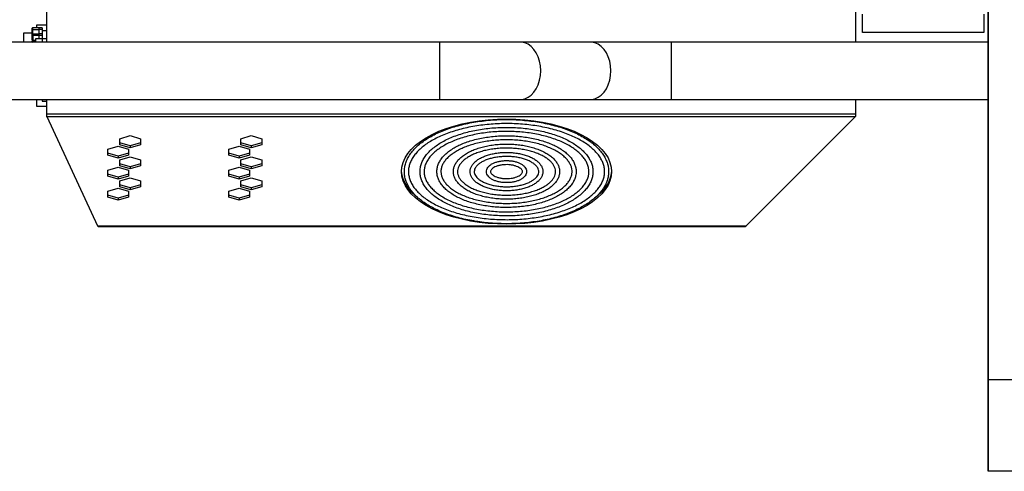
# Model space of a CAD drawing. Header units: millimetres. Extents: x 22 to 1954, y -1449 to 528.
# Tile 14 of 16: x 724 to 1155, y 19 to 217. Entities that reach past the tile are written whole.
import ezdxf

# ---------------------------------------------------------------- set-up
doc = ezdxf.new("R2010")
doc.units = ezdxf.units.MM

msp = doc.modelspace()

# ---------------------------------------------------------------- linework, layer by layer
at = {"color": 7, "linetype": 'Continuous', "lineweight": 25}
for p, q in [((1147.88, 344.07), (1147.88, 59.07)), ((1147.88, 59.07), (1147.88, 344.07)), ((735.78, 206.76), (735.78, 305.07)), ((1089.78, 305.07), (1089.78, 206.76)), ((1092.88, 211.07), (1092.88, 219.07)), ((1145.88, 219.07), (1145.88, 211.07)), ((732.4, 213.07), (729.6, 213.07)), ((729.6, 210.48), (729.6, 212.34)), ((729.6, 212.34), (732.4, 212.34)), ((733.68, 213.11), (729.88, 213.11)), ((729.88, 213.11), (729.88, 213.07)), ((735.78, 214.16), (731.28, 214.16)), ((731.28, 214.16), (731.28, 213.11)), ((732.4, 212.34), (732.4, 213.07)), ((732.4, 210.48), (732.4, 212.34)), ((733.68, 213.11), (733.68, 212.38)), ((733.68, 212.38), (733.68, 211.77)), ((733.78, 211.96), (733.78, 208.46)), ((733.78, 211.96), (735.78, 211.96)), ((729.4, 210.66), (725.58, 210.66)), ((725.58, 210.66), (725.58, 206.76)), ((729.4, 210.48), (729.6, 210.48)), ((729.4, 209.67), (729.4, 210.48)), ((729.4, 209.67), (729.6, 209.67)), ((729.41, 207.17), (729.4, 207.33)), ((729.6, 207.17), (729.41, 207.17)), ((729.6, 209.67), (729.6, 210.48)), ((729.6, 210.48), (732.4, 210.48)), ((729.6, 209.67), (729.6, 207.67)), ((732.4, 209.67), (729.6, 209.67)), ((729.6, 207.67), (730.78, 207.67)), ((729.6, 207.17), (729.6, 207.67)), ((733.78, 208.26), (730.78, 208.26)), ((730.78, 208.26), (730.78, 206.76)), ((732.4, 209.67), (732.4, 210.48)), ((732.4, 208.26), (732.4, 209.67)), ((733.78, 208.46), (735.78, 208.46)), ((733.78, 208.46), (733.78, 206.76)), ((1145.88, 211.07), (1092.88, 211.07)), ((907.76, 206.76), (709.18, 206.76)), ((943.12, 206.76), (907.76, 206.76)), ((973.83, 206.76), (943.12, 206.76)), ((1009.18, 206.76), (973.83, 206.76)), ((1147.88, 206.76), (1009.18, 206.76)), ((709.18, 181.76), (907.76, 181.76)), ((731.28, 181.76), (731.28, 178.76)), ((733.78, 181.76), (733.78, 180.96)), ((735.78, 175.3), (735.78, 181.76)), ((907.76, 181.76), (943.12, 181.76)), ((943.12, 181.76), (973.83, 181.76)), ((973.83, 181.76), (1009.18, 181.76)), ((1009.18, 181.76), (1147.88, 181.76)), ((1089.78, 181.76), (1089.78, 175.3)), ((731.28, 178.76), (735.78, 178.76)), ((733.78, 180.96), (735.78, 180.96)), ((1089.78, 175.3), (735.78, 175.3)), ((735.78, 174.6), (735.78, 175.3)), ((1089.63, 174.09), (735.85, 174.09)), ((758.16, 126.26), (735.85, 174.09)), ((1089.63, 174.09), (1041.8, 126.26)), ((1089.78, 175.3), (1089.78, 174.6)), ((767.73, 164.57), (772.28, 165.89)), ((767.73, 161.94), (767.73, 164.57)), ((772.28, 165.89), (776.83, 164.57)), ((776.83, 164.57), (776.83, 161.94)), ((820.73, 164.57), (825.28, 165.89)), ((820.73, 161.94), (820.73, 164.57)), ((825.28, 165.89), (829.83, 164.57)), ((829.83, 164.57), (829.83, 161.94)), ((762.43, 159.97), (766.98, 161.29)), ((762.43, 157.34), (762.43, 159.97)), ((766.98, 161.29), (771.53, 159.97)), ((772.28, 161.5), (767.73, 162.81)), ((772.28, 160.63), (767.73, 161.94)), ((771.53, 159.97), (771.53, 157.34)), ((776.83, 162.81), (772.28, 161.5)), ((776.83, 161.94), (772.28, 160.63)), ((772.28, 161.5), (772.28, 160.63)), ((815.43, 159.97), (819.98, 161.29)), ((815.43, 157.34), (815.43, 159.97)), ((819.98, 161.29), (824.53, 159.97)), ((825.28, 161.5), (820.73, 162.81)), ((825.28, 160.63), (820.73, 161.94)), ((824.53, 159.97), (824.53, 157.34)), ((829.83, 162.81), (825.28, 161.5)), ((829.83, 161.94), (825.28, 160.63)), ((825.28, 161.5), (825.28, 160.63)), ((766.98, 156.9), (762.43, 158.21)), ((766.98, 156.03), (762.43, 157.34)), ((771.53, 158.21), (766.98, 156.9)), ((771.53, 157.34), (766.98, 156.03)), ((766.98, 156.9), (766.98, 156.03)), ((767.73, 155.37), (772.28, 156.69)), ((767.73, 152.74), (767.73, 155.37)), ((772.28, 156.69), (776.83, 155.37)), ((776.83, 155.37), (776.83, 152.74)), ((819.98, 156.9), (815.43, 158.21)), ((819.98, 156.03), (815.43, 157.34)), ((824.53, 158.21), (819.98, 156.9)), ((824.53, 157.34), (819.98, 156.03)), ((819.98, 156.9), (819.98, 156.03)), ((820.73, 155.37), (825.28, 156.69)), ((820.73, 152.74), (820.73, 155.37)), ((825.28, 156.69), (829.83, 155.37)), ((829.83, 155.37), (829.83, 152.74)), ((762.43, 150.77), (766.98, 152.09)), ((766.98, 152.09), (771.53, 150.77)), ((772.28, 152.3), (767.73, 153.61)), ((772.28, 151.43), (767.73, 152.74)), ((776.83, 153.61), (772.28, 152.3)), ((776.83, 152.74), (772.28, 151.43)), ((772.28, 152.3), (772.28, 151.43)), ((815.43, 150.77), (819.98, 152.09)), ((819.98, 152.09), (824.53, 150.77)), ((825.28, 152.3), (820.73, 153.61)), ((825.28, 151.43), (820.73, 152.74)), ((829.83, 153.61), (825.28, 152.3)), ((829.83, 152.74), (825.28, 151.43)), ((825.28, 152.3), (825.28, 151.43)), ((762.43, 148.14), (762.43, 150.77)), ((766.98, 147.7), (762.43, 149.01)), ((766.98, 146.83), (762.43, 148.14)), ((771.53, 149.01), (766.98, 147.7)), ((771.53, 148.14), (766.98, 146.83)), ((766.98, 147.7), (766.98, 146.83)), ((767.73, 146.17), (772.28, 147.49)), ((771.53, 150.77), (771.53, 148.14)), ((772.28, 147.49), (776.83, 146.17)), ((815.43, 148.14), (815.43, 150.77)), ((819.98, 147.7), (815.43, 149.01)), ((819.98, 146.83), (815.43, 148.14)), ((824.53, 149.01), (819.98, 147.7)), ((824.53, 148.14), (819.98, 146.83)), ((819.98, 147.7), (819.98, 146.83)), ((820.73, 146.17), (825.28, 147.49)), ((824.53, 150.77), (824.53, 148.14)), ((825.28, 147.49), (829.83, 146.17)), ((762.43, 141.57), (766.98, 142.89)), ((766.98, 142.89), (771.53, 141.57)), ((767.73, 143.54), (767.73, 146.17)), ((772.28, 143.1), (767.73, 144.41)), ((772.28, 142.23), (767.73, 143.54)), ((776.83, 144.41), (772.28, 143.1)), ((776.83, 143.54), (772.28, 142.23)), ((772.28, 143.1), (772.28, 142.23)), ((776.83, 146.17), (776.83, 143.54)), ((815.43, 141.57), (819.98, 142.89)), ((819.98, 142.89), (824.53, 141.57)), ((820.73, 143.54), (820.73, 146.17)), ((825.28, 143.1), (820.73, 144.41)), ((825.28, 142.23), (820.73, 143.54)), ((829.83, 144.41), (825.28, 143.1)), ((829.83, 143.54), (825.28, 142.23)), ((825.28, 143.1), (825.28, 142.23)), ((829.83, 146.17), (829.83, 143.54)), ((762.43, 138.94), (762.43, 141.57)), ((766.98, 138.5), (762.43, 139.81)), ((766.98, 137.63), (762.43, 138.94)), ((771.53, 139.81), (766.98, 138.5)), ((771.53, 138.94), (766.98, 137.63)), ((766.98, 138.5), (766.98, 137.63)), ((771.53, 141.57), (771.53, 138.94)), ((815.43, 138.94), (815.43, 141.57)), ((819.98, 138.5), (815.43, 139.81)), ((819.98, 137.63), (815.43, 138.94)), ((824.53, 139.81), (819.98, 138.5)), ((824.53, 138.94), (819.98, 137.63)), ((819.98, 138.5), (819.98, 137.63)), ((824.53, 141.57), (824.53, 138.94)), ((1041.8, 126.26), (758.16, 126.26)), ((758.23, 126.12), (758.16, 126.26)), ((758.23, 126.07), (758.23, 126.12)), ((1041.65, 126.07), (758.23, 126.07)), ((1041.8, 126.26), (1041.65, 126.12)), ((1041.65, 126.12), (1041.65, 126.07)), ((1147.88, 59.07), (1147.88, 19.07)), ((1207.88, 59.07), (1147.88, 59.07)), ((1147.88, 19.07), (1147.88, 59.07)), ((1147.88, 59.07), (1147.88, 59.07)), ((1207.88, 19.07), (1147.88, 19.07))]:
    msp.add_line(p, q, dxfattribs=at)
at = {"color": 8, "linetype": 'Continuous', "lineweight": 25}
for p, q in [((729.6, 212.34), (729.6, 213.07)), ((733.68, 212.38), (732.4, 212.38)), ((730.78, 207.17), (729.6, 207.17)), ((729.6, 207.17), (729.6, 206.76)), ((732.4, 210.52), (733.68, 210.52)), ((733.68, 209.71), (732.4, 209.71)), ((733.68, 208.66), (733.78, 208.66)), ((907.76, 194.26), (907.76, 206.76)), ((1009.18, 194.26), (1009.18, 206.76)), ((907.76, 181.76), (907.76, 194.26)), ((1009.18, 181.76), (1009.18, 194.26))]:
    msp.add_line(p, q, dxfattribs=at)
at = {"color": 8, "linetype": 'Continuous', "lineweight": 25, "flags": 128}
for points in [[(951.96, 194.26), (951.83, 196.37), (951.45, 198.43), (950.83, 200.36), (949.99, 202.11), (948.96, 203.64), (947.75, 204.91), (946.41, 205.86), (944.98, 206.48), (943.49, 206.75), (943.12, 206.76)], [(982.67, 194.26), (982.54, 196.37), (982.16, 198.43), (981.54, 200.36), (980.71, 202.11), (979.67, 203.64), (978.46, 204.91), (977.12, 205.86), (975.69, 206.48), (974.2, 206.75), (973.83, 206.76)], [(943.12, 181.76), (943.49, 181.77), (944.98, 182.04), (946.41, 182.66), (947.75, 183.62), (948.96, 184.88), (949.99, 186.41), (950.83, 188.16), (951.45, 190.1), (951.83, 192.15), (951.96, 194.26)], [(973.83, 181.76), (974.2, 181.77), (975.69, 182.04), (977.12, 182.66), (978.46, 183.62), (979.67, 184.88), (980.71, 186.41), (981.54, 188.16), (982.16, 190.1), (982.54, 192.15), (982.67, 194.26)]]:
    msp.add_lwpolyline(points, dxfattribs=at)
at = {"color": 7, "linetype": 'Continuous', "lineweight": 25, "flags": 128}
for points in [[(936.98, 173.17), (940.99, 173.09), (944.97, 172.82), (948.89, 172.39), (952.72, 171.79), (956.42, 171.02), (959.98, 170.09), (963.37, 169.01), (966.55, 167.79), (969.51, 166.44), (972.22, 164.96), (974.66, 163.37), (976.82, 161.67), (978.67, 159.89), (980.21, 158.04), (981.42, 156.13), (982.28, 154.17), (982.81, 152.18), (982.98, 150.17), (982.81, 148.17), (982.28, 146.18), (981.42, 144.22), (980.21, 142.31), (978.67, 140.45), (976.82, 138.67), (974.66, 136.98), (972.22, 135.39), (969.51, 133.91), (966.55, 132.55), (963.37, 131.33), (959.98, 130.26), (956.42, 129.33), (952.72, 128.56), (948.89, 127.96), (944.97, 127.52), (940.99, 127.26), (936.98, 127.17), (932.97, 127.26), (929, 127.52), (925.08, 127.96), (921.25, 128.56), (917.54, 129.33), (913.98, 130.26), (910.6, 131.33), (907.42, 132.55), (904.46, 133.91), (901.75, 135.39), (899.3, 136.98), (897.15, 138.67), (895.29, 140.45), (893.76, 142.31), (892.55, 144.22), (891.68, 146.18), (891.16, 148.17), (890.98, 150.17), (891.16, 152.18), (891.68, 154.17), (892.55, 156.13), (893.76, 158.04), (895.29, 159.89), (897.15, 161.67), (899.3, 163.37), (901.75, 164.96), (904.46, 166.44), (907.42, 167.79), (910.6, 169.01), (913.98, 170.09), (917.54, 171.02), (921.25, 171.79), (925.08, 172.39), (929, 172.82), (932.97, 173.09), (936.98, 173.17)], [(898.05, 138.79), (897.15, 139.54), (895.29, 141.32), (893.76, 143.17), (892.55, 145.09), (891.68, 147.05), (891.16, 149.04), (890.99, 150.61)], [(982.98, 150.61), (982.81, 149.04), (982.28, 147.05), (981.42, 145.09), (980.21, 143.17), (978.67, 141.32), (976.82, 139.54), (975.95, 138.81)]]:
    msp.add_lwpolyline(points, dxfattribs=at)
at = {"color": 7, "linetype": 'Continuous', "lineweight": 25}
for centre, radius, start, end in [((729.6, 212.87), 0.2, 90, 180), ((729.6, 212.14), 0.193, 87.9074, 177.7527), ((729.6, 207.87), 0.2, 179.9999, 270), ((1147.88, 19.07), 0.001, 180, 270)]:
    msp.add_arc(centre, radius, start, end, dxfattribs=at)
for points, knots in [([(729.4, 212.15), (729.4, 212.36), (729.4, 212.77), (729.4, 212.84), (729.4, 212.87)], [0, 0, 0, 0, 0.495354, 1, 1, 1, 1]), ([(729.4, 210.48), (729.4, 210.66), (729.4, 211.01), (729.4, 211.5), (729.4, 211.91), (729.4, 212.07), (729.4, 212.15)], [0, 0, 0, 0, 0.244422, 0.5, 0.75558, 1, 1, 1, 1]), ([(729.4, 207.87), (729.4, 207.89), (729.4, 207.93), (729.4, 208.15), (729.4, 208.39), (729.4, 208.67), (729.4, 209.09), (729.4, 209.44), (729.4, 209.67)], [0, 0, 0, 0, 0.239441, 0.369624, 0.499998, 0.630183, 0.760554, 1, 1, 1, 1]), ([(729.6, 206.71), (729.57, 206.76), (729.47, 206.9), (729.44, 207.06), (729.41, 207.17)], [0, 0, 0, 0, 0.334574, 1, 1, 1, 1]), ([(981.69, 150.16), (981.68, 150.51), (981.65, 151.51), (981.36, 153.15), (980.72, 155.05), (979.77, 156.91), (978.52, 158.72), (976.97, 160.48), (975.13, 162.16), (973.02, 163.75), (970.66, 165.25), (968.05, 166.64), (965.23, 167.91), (962.21, 169.05), (959.01, 170.05), (955.66, 170.92), (952.18, 171.64), (948.59, 172.21), (944.92, 172.62), (941.2, 172.88), (937.45, 172.98), (933.69, 172.92), (929.96, 172.7), (926.28, 172.33), (922.67, 171.8), (919.16, 171.11), (915.77, 170.28), (912.54, 169.31), (909.47, 168.2), (906.6, 166.97), (903.94, 165.61), (901.51, 164.14), (899.33, 162.56), (897.41, 160.89), (895.78, 159.13), (894.44, 157.31), (893.41, 155.42), (892.7, 153.5), (892.31, 151.56), (892.24, 149.62), (892.49, 147.68), (893.05, 145.77), (893.92, 143.9), (895.09, 142.07), (896.56, 140.3), (898.32, 138.6), (900.36, 136.98), (902.66, 135.45), (905.2, 134.04), (907.97, 132.74), (910.94, 131.56), (914.1, 130.52), (917.41, 129.61), (920.86, 128.86), (924.42, 128.25), (928.07, 127.79), (931.78, 127.49), (935.53, 127.35), (939.28, 127.37), (943.03, 127.54), (946.72, 127.88), (950.36, 128.37), (953.89, 129.01), (957.31, 129.8), (960.59, 130.74), (963.7, 131.81), (966.63, 133.02), (969.35, 134.34), (971.84, 135.78), (974.09, 137.33), (976.08, 138.98), (977.79, 140.72), (979.2, 142.52), (980.32, 144.39), (981.11, 146.31), (981.6, 148.23), (981.66, 149.52), (981.69, 150.16)], [0, 0, 0, 0, 0.007154, 0.020238, 0.033344, 0.046525, 0.059806, 0.07318, 0.086624, 0.10011, 0.113614, 0.12712, 0.14062, 0.154111, 0.167592, 0.181065, 0.19453, 0.207988, 0.221442, 0.234893, 0.248341, 0.261789, 0.275238, 0.288688, 0.302142, 0.3156, 0.329064, 0.342536, 0.356017, 0.36951, 0.383014, 0.39653, 0.410056, 0.423586, 0.437105, 0.45059, 0.464012, 0.477341, 0.490562, 0.503691, 0.516779, 0.529874, 0.543031, 0.556285, 0.569637, 0.583065, 0.596543, 0.610043, 0.62355, 0.637052, 0.650546, 0.66403, 0.677504, 0.690971, 0.704431, 0.717886, 0.731338, 0.744787, 0.758235, 0.771683, 0.785133, 0.798585, 0.812042, 0.825504, 0.838974, 0.852453, 0.865942, 0.879443, 0.892956, 0.90648, 0.920011, 0.933534, 0.947031, 0.960473, 0.973828, 0.987077, 1, 1, 1, 1]), ([(1089.78, 174.6), (1089.76, 174.5), (1089.71, 174.29), (1089.66, 174.16), (1089.63, 174.09)], [0, 0, 0, 0, 0.500002, 1, 1, 1, 1]), ([(979.91, 150.16), (979.9, 149.86), (979.88, 148.97), (979.6, 147.48), (978.98, 145.72), (978.04, 143.99), (976.8, 142.3), (975.27, 140.67), (973.47, 139.1), (971.4, 137.62), (969.08, 136.22), (966.52, 134.92), (963.74, 133.73), (960.77, 132.66), (957.61, 131.72), (954.31, 130.92), (950.87, 130.26), (947.33, 129.74), (943.72, 129.38), (940.05, 129.17), (936.36, 129.12), (932.67, 129.22), (929.02, 129.48), (925.43, 129.9), (921.92, 130.46), (918.52, 131.18), (915.26, 132.03), (912.17, 133.01), (909.25, 134.13), (906.55, 135.35), (904.07, 136.69), (901.83, 138.11), (899.86, 139.62), (898.16, 141.2), (896.74, 142.84), (895.61, 144.52), (894.78, 146.23), (894.25, 147.97), (894.02, 149.73), (894.09, 151.5), (894.49, 153.28), (895.2, 155.04), (896.21, 156.76), (897.52, 158.43), (899.12, 160.05), (900.99, 161.59), (903.12, 163.06), (905.51, 164.43), (908.12, 165.7), (910.95, 166.86), (913.97, 167.9), (917.16, 168.81), (920.5, 169.58), (923.97, 170.21), (927.53, 170.68), (931.16, 171.01), (934.84, 171.18), (938.53, 171.19), (942.21, 171.05), (945.85, 170.75), (949.42, 170.29), (952.91, 169.69), (956.27, 168.94), (959.49, 168.06), (962.54, 167.04), (965.41, 165.9), (968.06, 164.64), (970.48, 163.29), (972.65, 161.84), (974.56, 160.31), (976.19, 158.71), (977.54, 157.07), (978.59, 155.38), (979.35, 153.66), (979.82, 151.92), (979.88, 150.75), (979.91, 150.16)], [0, 0, 0, 0, 0.007065, 0.021075, 0.035023, 0.048842, 0.062533, 0.076133, 0.08968, 0.103204, 0.116723, 0.130243, 0.143771, 0.157309, 0.170857, 0.184415, 0.197981, 0.211554, 0.225131, 0.238713, 0.252296, 0.26588, 0.279463, 0.293043, 0.30662, 0.32019, 0.333753, 0.347307, 0.36085, 0.374382, 0.3879, 0.401407, 0.414904, 0.428399, 0.441903, 0.455437, 0.469036, 0.48274, 0.496581, 0.510549, 0.524557, 0.538477, 0.552262, 0.565926, 0.579509, 0.593049, 0.60657, 0.620088, 0.63361, 0.64714, 0.660681, 0.674231, 0.687791, 0.701359, 0.714933, 0.728512, 0.742094, 0.755678, 0.769262, 0.782844, 0.796424, 0.809998, 0.823567, 0.837128, 0.85068, 0.86422, 0.877748, 0.891264, 0.904767, 0.918264, 0.931759, 0.945268, 0.958815, 0.972436, 0.986172, 1, 1, 1, 1]), ([(974.83, 150.16), (974.82, 150.49), (974.79, 151.41), (974.5, 152.93), (973.86, 154.68), (972.91, 156.39), (971.66, 158.04), (970.12, 159.63), (968.3, 161.15), (966.21, 162.56), (963.88, 163.88), (961.32, 165.07), (958.56, 166.14), (955.62, 167.07), (952.53, 167.87), (949.31, 168.51), (945.99, 169), (942.6, 169.34), (939.16, 169.52), (935.7, 169.54), (932.26, 169.4), (928.85, 169.11), (925.51, 168.65), (922.26, 168.05), (919.14, 167.29), (916.16, 166.4), (913.35, 165.36), (910.74, 164.2), (908.35, 162.92), (906.19, 161.52), (904.28, 160.03), (902.65, 158.44), (901.31, 156.77), (900.28, 155.04), (899.56, 153.26), (899.17, 151.46), (899.1, 149.66), (899.34, 147.87), (899.9, 146.11), (900.77, 144.39), (901.94, 142.72), (903.4, 141.11), (905.15, 139.57), (907.17, 138.13), (909.44, 136.79), (911.94, 135.56), (914.64, 134.46), (917.53, 133.49), (920.59, 132.65), (923.77, 131.97), (927.07, 131.43), (930.44, 131.05), (933.87, 130.83), (937.33, 130.77), (940.78, 130.86), (944.2, 131.12), (947.56, 131.53), (950.84, 132.09), (954, 132.81), (957.02, 133.67), (959.87, 134.66), (962.54, 135.79), (964.99, 137.04), (967.22, 138.41), (969.2, 139.88), (970.9, 141.44), (972.32, 143.09), (973.44, 144.81), (974.24, 146.57), (974.74, 148.36), (974.8, 149.56), (974.83, 150.16)], [0, 0, 0, 0, 0.007799, 0.021964, 0.036163, 0.050468, 0.06491, 0.079474, 0.094121, 0.108811, 0.123514, 0.138212, 0.152898, 0.167571, 0.182231, 0.196881, 0.211523, 0.226158, 0.240789, 0.255419, 0.270048, 0.284679, 0.299314, 0.313955, 0.328604, 0.343264, 0.357937, 0.372625, 0.38733, 0.402052, 0.416787, 0.431518, 0.446219, 0.460848, 0.475359, 0.489722, 0.503955, 0.518127, 0.532309, 0.546579, 0.560984, 0.575519, 0.590147, 0.604829, 0.619531, 0.634231, 0.648921, 0.663597, 0.678261, 0.692913, 0.707557, 0.722194, 0.736826, 0.751456, 0.766085, 0.780715, 0.795349, 0.809988, 0.824634, 0.839291, 0.85396, 0.868644, 0.883345, 0.898062, 0.912794, 0.927529, 0.942242, 0.956895, 0.971441, 0.985845, 1, 1, 1, 1]), ([(973.05, 150.16), (973.04, 149.89), (973.02, 149.08), (972.75, 147.73), (972.12, 146.12), (971.18, 144.55), (969.95, 143.03), (968.44, 141.57), (966.65, 140.18), (964.61, 138.87), (962.32, 137.66), (959.81, 136.55), (957.1, 135.56), (954.22, 134.7), (951.17, 133.98), (948, 133.39), (944.74, 132.96), (941.4, 132.68), (938.03, 132.55), (934.64, 132.58), (931.28, 132.77), (927.96, 133.11), (924.73, 133.6), (921.61, 134.24), (918.62, 135.02), (915.79, 135.93), (913.16, 136.97), (910.73, 138.12), (908.54, 139.37), (906.6, 140.7), (904.92, 142.12), (903.53, 143.59), (902.42, 145.1), (901.61, 146.65), (901.09, 148.23), (900.87, 149.83), (900.96, 151.44), (901.37, 153.05), (902.09, 154.65), (903.11, 156.21), (904.42, 157.72), (906.01, 159.16), (907.88, 160.53), (909.99, 161.81), (912.34, 162.99), (914.91, 164.06), (917.68, 165.02), (920.61, 165.84), (923.69, 166.52), (926.89, 167.07), (930.18, 167.46), (933.53, 167.69), (936.91, 167.78), (940.29, 167.7), (943.65, 167.47), (946.94, 167.08), (950.15, 166.55), (953.24, 165.87), (956.18, 165.05), (958.95, 164.1), (961.53, 163.03), (963.89, 161.85), (966.01, 160.58), (967.88, 159.22), (969.48, 157.79), (970.79, 156.3), (971.81, 154.77), (972.54, 153.21), (972.97, 151.67), (973.03, 150.65), (973.05, 150.16)], [0, 0, 0, 0, 0.007683, 0.023046, 0.038312, 0.053386, 0.068287, 0.08308, 0.097819, 0.11254, 0.127261, 0.14199, 0.156733, 0.171491, 0.186262, 0.201045, 0.215836, 0.230634, 0.245437, 0.260241, 0.275045, 0.289846, 0.304642, 0.31943, 0.334208, 0.348974, 0.363724, 0.378456, 0.393171, 0.407869, 0.422557, 0.437248, 0.451965, 0.466754, 0.481676, 0.496789, 0.512091, 0.527448, 0.542662, 0.55768, 0.572544, 0.587316, 0.602047, 0.616768, 0.63149, 0.646223, 0.660971, 0.675732, 0.690507, 0.705292, 0.720086, 0.734885, 0.749689, 0.764493, 0.779297, 0.794097, 0.808891, 0.823676, 0.838451, 0.853212, 0.867957, 0.882684, 0.897394, 0.912088, 0.926776, 0.941471, 0.956204, 0.971024, 0.985996, 1, 1, 1, 1]), ([(967.46, 150.16), (967.45, 150.46), (967.43, 151.3), (967.13, 152.67), (966.49, 154.24), (965.55, 155.77), (964.31, 157.24), (962.78, 158.63), (960.97, 159.94), (958.92, 161.14), (956.64, 162.23), (954.15, 163.19), (951.49, 164.01), (948.68, 164.69), (945.76, 165.22), (942.74, 165.59), (939.67, 165.81), (936.57, 165.87), (933.47, 165.77), (930.41, 165.51), (927.42, 165.09), (924.52, 164.52), (921.75, 163.8), (919.14, 162.94), (916.71, 161.95), (914.48, 160.83), (912.49, 159.6), (910.74, 158.26), (909.27, 156.82), (908.09, 155.3), (907.22, 153.72), (906.68, 152.09), (906.46, 150.46), (906.56, 148.83), (906.97, 147.23), (907.7, 145.67), (908.72, 144.15), (910.04, 142.7), (911.65, 141.33), (913.52, 140.05), (915.64, 138.88), (917.98, 137.82), (920.51, 136.9), (923.21, 136.12), (926.05, 135.48), (929.01, 134.99), (932.04, 134.65), (935.12, 134.48), (938.23, 134.46), (941.32, 134.61), (944.36, 134.91), (947.33, 135.37), (950.2, 135.98), (952.93, 136.73), (955.49, 137.63), (957.87, 138.65), (960.04, 139.8), (961.97, 141.07), (963.65, 142.44), (965.04, 143.9), (966.14, 145.44), (966.92, 147.03), (967.38, 148.62), (967.44, 149.66), (967.46, 150.16)], [0, 0, 0, 0, 0.008732, 0.024425, 0.04017, 0.056081, 0.072198, 0.088481, 0.104862, 0.121283, 0.137702, 0.154105, 0.170488, 0.186853, 0.203202, 0.21954, 0.235869, 0.252194, 0.268519, 0.284846, 0.301179, 0.317521, 0.333877, 0.35025, 0.366646, 0.383067, 0.399515, 0.415985, 0.432455, 0.448878, 0.465182, 0.481292, 0.49718, 0.51291, 0.528606, 0.544387, 0.560353, 0.57652, 0.592835, 0.609232, 0.625656, 0.642072, 0.65847, 0.674848, 0.691208, 0.707554, 0.723889, 0.740217, 0.756542, 0.772867, 0.789195, 0.80553, 0.821875, 0.838235, 0.854614, 0.871016, 0.887445, 0.903899, 0.920373, 0.936837, 0.953235, 0.969494, 0.985544, 1, 1, 1, 1]), ([(965.69, 150.16), (965.68, 149.92), (965.65, 149.21), (965.38, 148.02), (964.76, 146.61), (963.83, 145.23), (962.61, 143.91), (961.11, 142.65), (959.35, 141.47), (957.35, 140.38), (955.12, 139.39), (952.69, 138.52), (950.08, 137.78), (947.33, 137.17), (944.46, 136.71), (941.5, 136.4), (938.5, 136.25), (935.48, 136.25), (932.47, 136.4), (929.52, 136.71), (926.64, 137.17), (923.89, 137.78), (921.28, 138.52), (918.85, 139.39), (916.61, 140.38), (914.61, 141.47), (912.86, 142.65), (911.37, 143.9), (910.17, 145.2), (909.25, 146.54), (908.62, 147.91), (908.29, 149.3), (908.25, 150.71), (908.53, 152.14), (909.12, 153.55), (910.02, 154.94), (911.21, 156.27), (912.68, 157.54), (914.41, 158.73), (916.39, 159.83), (918.59, 160.83), (921, 161.71), (923.59, 162.46), (926.33, 163.09), (929.19, 163.56), (932.13, 163.89), (935.13, 164.06), (938.16, 164.08), (941.16, 163.94), (944.13, 163.65), (947.01, 163.2), (949.78, 162.61), (952.41, 161.89), (954.86, 161.03), (957.12, 160.06), (959.15, 158.98), (960.93, 157.81), (962.44, 156.56), (963.68, 155.27), (964.63, 153.93), (965.29, 152.56), (965.63, 151.3), (965.67, 150.5), (965.69, 150.16)], [0, 0, 0, 0, 0.008571, 0.025939, 0.043129, 0.060001, 0.076633, 0.093138, 0.109595, 0.126047, 0.14251, 0.158993, 0.1755, 0.192026, 0.208569, 0.225125, 0.241689, 0.258258, 0.274827, 0.291391, 0.307947, 0.32449, 0.341016, 0.35752, 0.373998, 0.390448, 0.40687, 0.423275, 0.43968, 0.456128, 0.4727, 0.48951, 0.506643, 0.524014, 0.541236, 0.558142, 0.574795, 0.591309, 0.607769, 0.62422, 0.640681, 0.657162, 0.673666, 0.690191, 0.706732, 0.723287, 0.73985, 0.756418, 0.772987, 0.789553, 0.80611, 0.822654, 0.839182, 0.855689, 0.872171, 0.888623, 0.905048, 0.921454, 0.937858, 0.954297, 0.97085, 0.987628, 1, 1, 1, 1]), ([(960.22, 150.16), (960.21, 150.43), (960.19, 151.18), (959.89, 152.39), (959.25, 153.76), (958.31, 155.08), (957.08, 156.34), (955.57, 157.51), (953.8, 158.58), (951.8, 159.53), (949.6, 160.36), (947.23, 161.04), (944.73, 161.58), (942.12, 161.96), (939.45, 162.19), (936.74, 162.25), (934.04, 162.16), (931.37, 161.9), (928.78, 161.49), (926.3, 160.93), (923.97, 160.22), (921.8, 159.37), (919.84, 158.4), (918.1, 157.3), (916.62, 156.1), (915.42, 154.79), (914.52, 153.41), (913.94, 151.98), (913.7, 150.52), (913.78, 149.08), (914.18, 147.67), (914.87, 146.3), (915.87, 144.99), (917.16, 143.75), (918.72, 142.6), (920.53, 141.55), (922.57, 140.62), (924.81, 139.82), (927.21, 139.17), (929.73, 138.66), (932.35, 138.3), (935.04, 138.11), (937.75, 138.07), (940.45, 138.2), (943.1, 138.48), (945.67, 138.92), (948.12, 139.52), (950.43, 140.25), (952.56, 141.12), (954.48, 142.12), (956.17, 143.24), (957.6, 144.47), (958.75, 145.79), (959.58, 147.18), (960.08, 148.59), (960.22, 149.59), (960.22, 150.1), (960.22, 150.16)], [0, 0, 0, 0, 0.010078, 0.027888, 0.04579, 0.063979, 0.082496, 0.101246, 0.120106, 0.138982, 0.157832, 0.176649, 0.195437, 0.214201, 0.232948, 0.251687, 0.270424, 0.289166, 0.307919, 0.326691, 0.345489, 0.364324, 0.383202, 0.402128, 0.421092, 0.440042, 0.458867, 0.477419, 0.495602, 0.513492, 0.531306, 0.549251, 0.567506, 0.586077, 0.604857, 0.623726, 0.642598, 0.661443, 0.680254, 0.699036, 0.717796, 0.736542, 0.75528, 0.774018, 0.792761, 0.811517, 0.830293, 0.849098, 0.86794, 0.886827, 0.905762, 0.924731, 0.943666, 0.962451, 0.980936, 0.997851, 1, 1, 1, 1]), ([(958.45, 150.16), (958.44, 149.96), (958.42, 149.36), (958.15, 148.36), (957.53, 147.16), (956.61, 146), (955.4, 144.9), (953.93, 143.87), (952.21, 142.93), (950.27, 142.09), (948.13, 141.37), (945.82, 140.78), (943.38, 140.32), (940.85, 140.02), (938.25, 139.87), (935.63, 139.87), (933.04, 140.03), (930.5, 140.34), (928.06, 140.8), (925.75, 141.39), (923.62, 142.12), (921.68, 142.97), (919.97, 143.91), (918.52, 144.93), (917.34, 146.02), (916.45, 147.15), (915.84, 148.29), (915.52, 149.46), (915.49, 150.64), (915.77, 151.85), (916.37, 153.05), (917.26, 154.21), (918.44, 155.32), (919.89, 156.36), (921.58, 157.31), (923.5, 158.15), (925.63, 158.89), (927.92, 159.49), (930.35, 159.96), (932.88, 160.28), (935.47, 160.45), (938.09, 160.46), (940.69, 160.32), (943.23, 160.02), (945.68, 159.57), (948.01, 158.99), (950.16, 158.27), (952.12, 157.44), (953.84, 156.5), (955.32, 155.49), (956.52, 154.4), (957.45, 153.28), (958.08, 152.14), (958.4, 151.09), (958.43, 150.43), (958.45, 150.16)], [0, 0, 0, 0, 0.009835, 0.03021, 0.050197, 0.069613, 0.088692, 0.107644, 0.126574, 0.14552, 0.164504, 0.183526, 0.202582, 0.221663, 0.240762, 0.259869, 0.278977, 0.298076, 0.317157, 0.336212, 0.355231, 0.374205, 0.393128, 0.412002, 0.43085, 0.449711, 0.4687, 0.488023, 0.507913, 0.528294, 0.548337, 0.567798, 0.586899, 0.605856, 0.624787, 0.643731, 0.66271, 0.681729, 0.700782, 0.719862, 0.738959, 0.758066, 0.777174, 0.796274, 0.815357, 0.834415, 0.853438, 0.872416, 0.891345, 0.910223, 0.929071, 0.947927, 0.966897, 0.986177, 1, 1, 1, 1]), ([(952.9, 150.16), (952.89, 150.4), (952.86, 151.03), (952.55, 152.06), (951.92, 153.2), (950.99, 154.27), (949.78, 155.26), (948.31, 156.15), (946.61, 156.92), (944.72, 157.56), (942.67, 158.05), (940.52, 158.38), (938.31, 158.56), (936.06, 158.57), (933.84, 158.43), (931.68, 158.12), (929.61, 157.66), (927.7, 157.05), (925.95, 156.3), (924.42, 155.42), (923.14, 154.42), (922.13, 153.31), (921.43, 152.12), (921.07, 150.87), (921.05, 149.63), (921.35, 148.42), (921.94, 147.28), (922.83, 146.2), (924, 145.2), (925.44, 144.29), (927.11, 143.5), (928.98, 142.84), (931, 142.33), (933.14, 141.97), (935.35, 141.77), (937.59, 141.74), (939.82, 141.86), (941.99, 142.15), (944.07, 142.59), (946.01, 143.18), (947.78, 143.91), (949.34, 144.77), (950.67, 145.75), (951.72, 146.85), (952.46, 148.03), (952.84, 149.15), (952.88, 149.87), (952.9, 150.16)], [0, 0, 0, 0, 0.0123727, 0.0335474, 0.0549146, 0.0768716, 0.0994246, 0.1223134, 0.1452798, 0.1681953, 0.1910448, 0.2138395, 0.236598, 0.2593397, 0.282084, 0.3048444, 0.327641, 0.3504961, 0.3734333, 0.3964722, 0.4196122, 0.4427546, 0.4656194, 0.4878519, 0.5093692, 0.5305721, 0.5518813, 0.5737459, 0.5962281, 0.6190874, 0.6420563, 0.664981, 0.6878393, 0.7106406, 0.733403, 0.7561459, 0.7788887, 0.8016458, 0.824436, 0.8472815, 0.8702057, 0.8932297, 0.9163573, 0.9395134, 0.962439, 0.984776, 1, 1, 1, 1]), ([(951.12, 150.16), (951.11, 150.01), (951.09, 149.55), (950.85, 148.81), (950.27, 147.9), (949.42, 147.03), (948.27, 146.2), (946.87, 145.45), (945.26, 144.8), (943.45, 144.27), (941.5, 143.87), (939.44, 143.62), (937.33, 143.51), (935.2, 143.57), (933.11, 143.77), (931.12, 144.13), (929.26, 144.62), (927.57, 145.23), (926.11, 145.95), (924.89, 146.76), (923.95, 147.61), (923.29, 148.49), (922.91, 149.37), (922.8, 150.26), (922.97, 151.14), (923.43, 152.05), (924.17, 152.94), (925.21, 153.8), (926.51, 154.59), (928.04, 155.28), (929.78, 155.86), (931.68, 156.31), (933.7, 156.62), (935.8, 156.78), (937.93, 156.79), (940.03, 156.65), (942.07, 156.35), (943.99, 155.91), (945.75, 155.34), (947.31, 154.66), (948.63, 153.89), (949.68, 153.05), (950.45, 152.18), (950.94, 151.3), (951.1, 150.63), (951.12, 150.25), (951.12, 150.16)], [0, 0, 0, 0, 0.011939, 0.037833, 0.060048, 0.083638, 0.106801, 0.129887, 0.153008, 0.176214, 0.199503, 0.222855, 0.246247, 0.269656, 0.293059, 0.316429, 0.339741, 0.362971, 0.386095, 0.409099, 0.432015, 0.45494, 0.478149, 0.502258, 0.527842, 0.550388, 0.574354, 0.597633, 0.620727, 0.643823, 0.666994, 0.690252, 0.713581, 0.73696, 0.760365, 0.783774, 0.80716, 0.830498, 0.853764, 0.876932, 0.899984, 0.922926, 0.945833, 0.968876, 0.992535, 1, 1, 1, 1]), ([(945.75, 150.16), (945.73, 150.36), (945.7, 150.87), (945.38, 151.67), (944.76, 152.5), (943.87, 153.24), (942.72, 153.89), (941.35, 154.4), (939.83, 154.77), (938.2, 154.97), (936.54, 155.01), (934.89, 154.88), (933.31, 154.59), (931.86, 154.14), (930.58, 153.55), (929.52, 152.81), (928.76, 151.96), (928.3, 151.02), (928.17, 150.05), (928.37, 149.09), (928.86, 148.22), (929.62, 147.44), (930.64, 146.74), (931.91, 146.16), (933.37, 145.72), (934.95, 145.43), (936.6, 145.31), (938.27, 145.36), (939.88, 145.56), (941.4, 145.93), (942.78, 146.46), (943.95, 147.13), (944.85, 147.91), (945.45, 148.77), (945.71, 149.53), (945.74, 150), (945.75, 150.16)], [0, 0, 0, 0, 0.017423, 0.044933, 0.072992, 0.102682, 0.133709, 0.165097, 0.196324, 0.227383, 0.258353, 0.289324, 0.320366, 0.351576, 0.383071, 0.414951, 0.447045, 0.474282, 0.503481, 0.531232, 0.55882, 0.587646, 0.618116, 0.649448, 0.680769, 0.711904, 0.742907, 0.773866, 0.804864, 0.835977, 0.867315, 0.898995, 0.931059, 0.959191, 0.985891, 1, 1, 1, 1]), ([(943.97, 150.16), (943.96, 150.08), (943.95, 149.86), (943.78, 149.46), (943.33, 148.92), (942.59, 148.37), (941.57, 147.88), (940.35, 147.49), (938.97, 147.22), (937.5, 147.1), (935.99, 147.12), (934.53, 147.29), (933.19, 147.61), (932.02, 148.04), (931.1, 148.56), (930.45, 149.11), (930.08, 149.65), (929.97, 150.12), (930.04, 150.58), (930.38, 151.13), (930.99, 151.69), (931.9, 152.22), (933.03, 152.66), (934.35, 152.99), (935.79, 153.18), (937.29, 153.23), (938.78, 153.12), (940.18, 152.87), (941.44, 152.49), (942.48, 152.01), (943.26, 151.47), (943.75, 150.91), (943.95, 150.49), (943.96, 150.25), (943.97, 150.16)], [0, 0, 0, 0, 0.016362, 0.048233, 0.078272, 0.110308, 0.142079, 0.174057, 0.206362, 0.238906, 0.271566, 0.304222, 0.336722, 0.36894, 0.40075, 0.432117, 0.463377, 0.495536, 0.532198, 0.562808, 0.595657, 0.627466, 0.659305, 0.691466, 0.723915, 0.756537, 0.789212, 0.821798, 0.854163, 0.886173, 0.917734, 0.94897, 0.980468, 1, 1, 1, 1])]:
    msp.add_open_spline(points, degree=3, knots=knots, dxfattribs=at)
msp.add_open_spline([(735.85, 174.09), (735.84, 174.16), (735.82, 174.29), (735.8, 174.5), (735.78, 174.6)], degree=3, dxfattribs=at)

doc.saveas('drawing.dxf')
